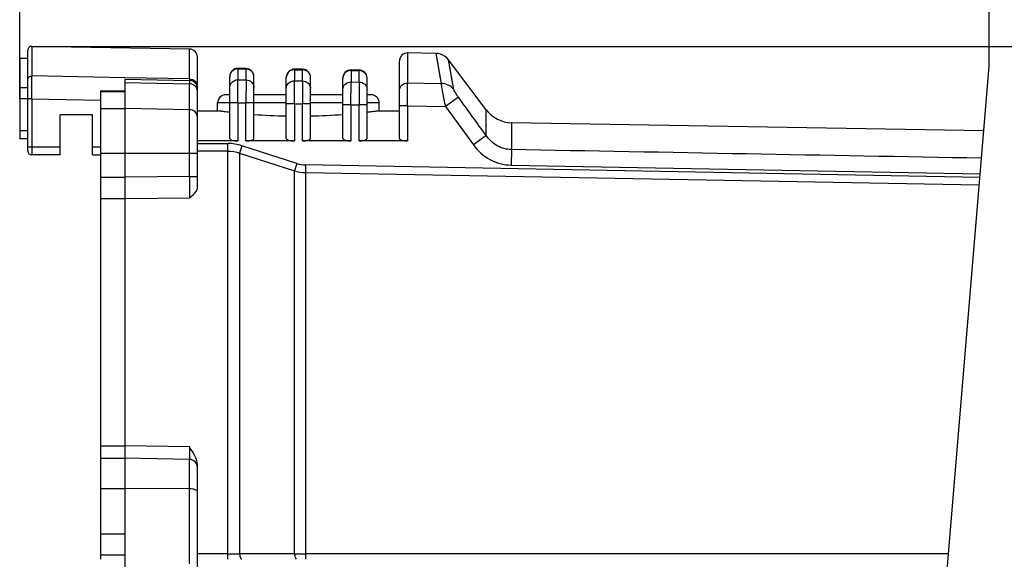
# Model space of a CAD drawing. Header units: millimetres. Extents: x 0 to 420, y 0 to 297.
# Tile 97 of 105: x 299 to 335, y 232 to 252. Entities that reach past the tile are written whole.
import ezdxf

# ---------------------------------------------------------------- set-up
doc = ezdxf.new("R2010")
doc.units = ezdxf.units.MM
doc.header["$LTSCALE"] = 23.1
doc.layers.get('0').update_dxf_attribs({"linetype": 'CONTINUOUS'})
doc.layers.add('DIM_PILOTEES', color=7, linetype='CONTINUOUS')
doc.styles.get("Standard").update_dxf_attribs({"font": 'txt', "width": 0.7})
doc.dimstyles.new('DIMSTYLE_1', dxfattribs={"dimtxt": 2.5, "dimasz": 3.5, "dimexe": 2, "dimexo": 0, "dimtad": 1, "dimlfac": 3.333333, "dimdsep": 46, "dimtxsty": 'Standard', "dimblk": '_FILLED', "dimblk1": '_FILLED', "dimblk2": '_FILLED', "dimcen": 0.09, "dimazin": 2, "dimtp": 0.5, "dimtm": 0.5, "dimtfac": 1, "dimtofl": 0, "dimtmove": 0, "dimatfit": 3, "dimldrblk": '_FILLED', "dimfxl": 0, "dimtolj": 1, "dimarcsym": 0})
doc.dimstyles.new('DIMSTYLE_5', dxfattribs={"dimtxt": 2.5, "dimasz": 3.5, "dimexe": 2, "dimexo": 0, "dimtad": 1, "dimlfac": 3.333333, "dimdsep": 46, "dimtxsty": 'Standard', "dimblk": '_FILLED', "dimblk1": '_FILLED', "dimblk2": '_FILLED', "dimcen": 0.09, "dimazin": 2, "dimtp": 0.3, "dimtm": 0.3, "dimtfac": 1, "dimtofl": 0, "dimtmove": 0, "dimatfit": 3, "dimldrblk": '_FILLED', "dimfxl": 0, "dimtolj": 1, "dimarcsym": 0})
doc.dimstyles.new('DIMSTYLE_6', dxfattribs={"dimtxt": 2.5, "dimasz": 3.5, "dimexe": 2, "dimexo": 0, "dimtad": 1, "dimdec": 1, "dimlfac": 3.333333, "dimdsep": 46, "dimtxsty": 'Standard', "dimblk": '_FILLED', "dimblk1": '_FILLED', "dimblk2": '_FILLED', "dimcen": 0.09, "dimazin": 2, "dimtp": 0.3, "dimtm": 0.3, "dimtfac": 1, "dimtdec": 1, "dimtofl": 0, "dimtmove": 0, "dimatfit": 3, "dimldrblk": '_FILLED', "dimfxl": 0, "dimtolj": 1, "dimarcsym": 0})

# ---------------------------------------------------------------- blocks, each defined once
blk = doc.blocks.new('_FILLED')
at = {"color": 0, "linetype": 'ByBlock'}
blk.add_solid([(0, 0), (-1, 0.143), (-1, -0.143)], dxfattribs=at)
blk = doc.blocks.new('*D12')
at = {"layer": 'DIM_PILOTEES', "color": 2, "linetype": 'Continuous'}
for p, q in [((345.97, 279.813), (406.306, 279.813)), ((404.306, 279.813), (404.306, 238.938)), ((404.306, 198.063), (404.306, 238.938)), ((302.77, 198.063), (406.306, 198.063))]:
    blk.add_line(p, q, dxfattribs=at)
at = {"layer": 'DIM_PILOTEES', "color": 2, "linetype": 'Continuous', "xscale": 3.5, "yscale": 3.5, "zscale": 3.5}
for p, rotation in [((404.306, 279.813), 90), ((404.306, 198.063), 270)]:
    blk.add_blockref('_FILLED', p, dxfattribs=dict(at, rotation=rotation))
at = {"layer": 'DIM_PILOTEES', "color": 2, "linetype": 'Continuous', "insert": (401.181, 238.938), "char_height": 2.5, "width": 13.66071, "attachment_point": 2, "rotation": 90, "line_spacing_factor": 0.9}
blk.add_mtext('{\\ftxt;\\W0.0001;\\H0.0001;\\~}{\\ftxt;\\W3.6428571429;\\H2.5; }{\\ftxt;\\W0.0001;\\H0.0001;\\~}', dxfattribs=at)
blk = doc.blocks.new('*D13')
at = {"layer": 'DIM_PILOTEES', "color": 2, "linetype": 'Continuous'}
for p, q in [((345.97, 279.813), (401.306, 279.813)), ((399.306, 279.813), (399.306, 265.186)), ((399.306, 250.56), (399.306, 265.186)), ((299.023, 250.56), (401.306, 250.56))]:
    blk.add_line(p, q, dxfattribs=at)
at = {"layer": 'DIM_PILOTEES', "color": 2, "linetype": 'Continuous', "xscale": 3.5, "yscale": 3.5, "zscale": 3.5}
for p, rotation in [((399.306, 279.813), 90), ((399.306, 250.56), 270)]:
    blk.add_blockref('_FILLED', p, dxfattribs=dict(at, rotation=rotation))
at = {"layer": 'DIM_PILOTEES', "color": 2, "linetype": 'Continuous', "insert": (396.181, 265.186), "char_height": 2.5, "width": 10.71429, "attachment_point": 2, "rotation": 90, "line_spacing_factor": 0.9}
blk.add_mtext('{\\ftxt;\\W0.0001;\\H0.0001;\\~}{\\ftxt;\\W2.8571428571;\\H2.5; }{\\ftxt;\\W0.0001;\\H0.0001;\\~}', dxfattribs=at)
blk = doc.blocks.new('*D15')
at = {"layer": 'DIM_PILOTEES', "color": 2, "linetype": 'Continuous'}
for p, q in [((298.57, 248.612), (298.57, 279.171)), ((334.57, 272.313), (334.57, 279.171)), ((298.57, 277.171), (316.57, 277.171)), ((334.57, 277.171), (316.57, 277.171))]:
    blk.add_line(p, q, dxfattribs=at)
at = {"layer": 'DIM_PILOTEES', "color": 2, "linetype": 'Continuous', "xscale": 3.5, "yscale": 3.5, "zscale": 3.5, "rotation": 180}
blk.add_blockref('_FILLED', (298.57, 277.171), dxfattribs=at)
at = {"layer": 'DIM_PILOTEES', "color": 2, "linetype": 'Continuous', "xscale": 3.5, "yscale": 3.5, "zscale": 3.5}
blk.add_blockref('_FILLED', (334.57, 277.171), dxfattribs=at)
at = {"layer": 'DIM_PILOTEES', "color": 2, "linetype": 'Continuous', "insert": (316.694, 280.296), "char_height": 2.5, "width": 8.03571, "attachment_point": 2, "line_spacing_factor": 0.9}
blk.add_mtext('{\\ftxt;\\W0.0001;\\H0.0001;\\~}{\\ftxt;\\W2.1428571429;\\H2.5; }{\\ftxt;\\W0.0001;\\H0.0001;\\~}', dxfattribs=at)

msp = doc.modelspace()

# ---------------------------------------------------------------- linework, layer by layer
at = {"color": 7, "linetype": 'Continuous'}
for p, q in [((334.57, 249.8125), (334.57, 279.8125)), ((299.0227, 250.5599), (299.0227, 249.4603)), ((304.8753, 250.4577), (299.0227, 250.5599)), ((304.8753, 249.3518), (304.8753, 250.4577)), ((298.57, 250.1125), (298.57, 247.1296)), ((298.87, 250.1125), (298.57, 250.1125)), ((298.87, 246.6793), (298.87, 250.4099)), ((305.17, 245.2989), (305.17, 250.1578)), ((312.9753, 250.3163), (312.9753, 249.2014)), ((314.0274, 250.298), (312.9753, 250.3163)), ((314.0272, 250.2979), (314.223, 249.1782)), ((314.0274, 250.298), (314.0978, 249.8921)), ((306.9741, 249.7369), (306.6741, 249.741)), ((312.67, 247.1426), (312.67, 250.0164)), ((314.6906, 248.9609), (314.4962, 250.0591)), ((315.8948, 248.2031), (314.4962, 250.0591)), ((314.5664, 249.6611), (314.504, 250.0148)), ((332.497, 224.9609), (334.57, 249.8125)), ((299.02, 248.6089), (299.0227, 249.4603)), ((302.4711, 249.3964), (299.0227, 249.4603)), ((304.8753, 249.3517), (302.4711, 249.3964)), ((306.37, 247.1426), (306.37, 249.441)), ((306.37, 249.4305), (306.37, 249.4409)), ((306.6753, 249.72), (306.6753, 249.3184)), ((306.6753, 249.72), (306.9753, 249.7159)), ((306.9753, 249.3128), (306.9753, 249.7159)), ((307.27, 247.1426), (307.27, 249.4369)), ((308.47, 247.1426), (308.47, 249.4123)), ((308.47, 249.4019), (308.47, 249.4122)), ((309.0741, 249.7082), (308.7741, 249.7123)), ((308.7753, 249.6915), (308.7753, 249.2794)), ((308.7753, 249.6915), (309.0753, 249.6874)), ((309.0753, 249.2738), (309.0753, 249.6874)), ((309.37, 247.1426), (309.37, 249.4082)), ((310.57, 247.1426), (310.57, 249.3836)), ((310.57, 249.3732), (310.57, 249.3835)), ((311.1741, 249.6795), (310.8741, 249.6836)), ((310.8753, 249.663), (310.8753, 249.2404)), ((310.8753, 249.663), (311.1753, 249.6589)), ((311.1753, 249.2348), (311.1753, 249.6589)), ((311.47, 247.1426), (311.47, 249.3795)), ((298.57, 249.0375), (298.87, 249.0375)), ((302.47, 249.3372), (302.47, 231.0404)), ((302.47, 249.3371), (304.8749, 249.2935)), ((302.47, 249.2135), (304.8753, 249.1706)), ((304.8753, 249.3517), (304.8749, 249.2934)), ((304.8749, 249.2935), (304.8753, 249.1706)), ((304.8753, 245.7223), (304.8753, 249.1707)), ((306.67, 248.4677), (306.6753, 249.3183)), ((306.6753, 249.3183), (306.9753, 249.3127)), ((306.9753, 249.3127), (306.97, 248.4622)), ((308.77, 248.4289), (308.7753, 249.2793)), ((308.7753, 249.2793), (309.0753, 249.2738)), ((309.0753, 249.2738), (309.07, 248.4234)), ((310.87, 248.3901), (310.8753, 249.2403)), ((310.8753, 249.2403), (311.1753, 249.2348)), ((311.1753, 249.2348), (311.17, 248.3846)), ((312.97, 248.3513), (312.9753, 249.2014)), ((312.9753, 249.2014), (314.2218, 249.1782)), ((301.57, 248.9047), (301.57, 231.5125)), ((301.57, 248.9047), (302.47, 248.9047)), ((302.47, 248.8742), (301.57, 248.8742)), ((306.37, 248.7625), (306.22, 248.7625)), ((308.47, 248.7625), (307.27, 248.7625)), ((310.57, 248.7625), (309.37, 248.7625)), ((311.62, 248.7625), (311.47, 248.7625)), ((314.8596, 248.6735), (314.3804, 248.3253)), ((298.87, 248.6117), (298.57, 248.6117)), ((299.02, 248.6089), (298.87, 248.6089)), ((299.02, 248.6089), (299.02, 246.529)), ((299.02, 248.6089), (301.57, 248.5619)), ((305.92, 248.1625), (305.92, 248.4625)), ((306.37, 248.4625), (305.92, 248.4625)), ((306.67, 248.4677), (306.37, 248.4677)), ((306.67, 248.4677), (306.67, 247.0498)), ((306.67, 248.4677), (306.97, 248.4622)), ((306.97, 247.0498), (306.97, 248.4622)), ((307.27, 248.4622), (306.97, 248.4622)), ((308.47, 248.4625), (307.27, 248.4625)), ((308.77, 248.4289), (308.47, 248.4289)), ((308.77, 248.4289), (308.77, 247.0498)), ((308.77, 248.4289), (309.07, 248.4234)), ((309.07, 247.0498), (309.07, 248.4234)), ((309.37, 248.4234), (309.07, 248.4234)), ((310.57, 248.4625), (309.37, 248.4625)), ((310.87, 248.3901), (310.57, 248.3901)), ((310.87, 248.3901), (310.87, 247.0498)), ((310.87, 248.3901), (311.17, 248.3846)), ((311.17, 247.0498), (311.17, 248.3846)), ((311.47, 248.3846), (311.17, 248.3846)), ((311.92, 248.4625), (311.47, 248.4625)), ((311.92, 248.1625), (311.92, 248.4625)), ((312.97, 248.3513), (312.67, 248.3513)), ((312.97, 248.3513), (312.97, 247.0498)), ((312.97, 248.3513), (314.3804, 248.3253)), ((314.3804, 248.3253), (315.4156, 246.8974)), ((300.07, 246.529), (300.07, 248.0125)), ((301.27, 248.0125), (300.07, 248.0125)), ((301.27, 246.529), (301.27, 248.0125)), ((301.57, 248.2459), (302.47, 248.2459)), ((304.8753, 248.2071), (302.47, 248.2459)), ((305.17, 248.1625), (305.92, 248.1625)), ((311.92, 248.1625), (312.67, 248.1625)), ((315.8948, 247.244), (315.8948, 248.2031)), ((316.8322, 247.7255), (316.8322, 246.7243)), ((334.3704, 247.4194), (316.8322, 247.7255)), ((298.57, 247.4296), (298.87, 247.4296)), ((315.8948, 247.2441), (315.4156, 246.8974)), ((298.87, 247.1296), (298.57, 247.1296)), ((298.87, 246.829), (300.07, 246.829)), ((301.27, 246.829), (301.57, 246.829)), ((306.67, 247.0498), (305.17, 247.0498)), ((305.17, 246.9526), (306.2959, 246.9526)), ((306.2959, 231.5125), (306.2959, 246.9526)), ((306.8214, 246.8676), (306.7342, 246.597)), ((308.8593, 246.2124), (306.8221, 246.8697)), ((308.77, 247.0498), (306.97, 247.0498)), ((310.87, 247.0498), (309.07, 247.0498)), ((312.97, 247.0498), (311.17, 247.0498)), ((300.07, 246.529), (299.02, 246.529)), ((301.27, 246.529), (301.57, 246.529)), ((305.17, 246.581), (301.57, 246.581)), ((306.2959, 246.6678), (305.17, 246.6678)), ((306.7342, 246.597), (308.7717, 245.9415)), ((306.7344, 246.5975), (306.7344, 231.722)), ((316.8322, 246.7243), (316.8217, 246.1498)), ((308.8593, 246.2124), (308.7717, 245.9415)), ((309.1892, 246.1572), (309.1839, 245.873)), ((334.2265, 245.6945), (309.1892, 246.1572)), ((316.8217, 246.15), (334.238, 245.832)), ((304.8753, 245.7223), (302.47, 245.6991)), ((304.8753, 245.7223), (305.17, 245.7223)), ((308.7716, 231.7196), (308.7716, 245.941)), ((309.1839, 245.873), (334.203, 245.4121)), ((309.184, 245.8735), (309.184, 231.7151)), ((301.57, 245.699), (302.47, 245.699)), ((301.57, 244.9118), (302.47, 244.9118)), ((302.47, 244.9117), (304.87, 244.934)), ((301.57, 235.7264), (302.47, 235.7264)), ((304.87, 235.6861), (302.47, 235.7265)), ((301.57, 235.2625), (302.47, 235.2625)), ((304.8753, 235.2206), (302.47, 235.2625)), ((304.8753, 231.3422), (304.8753, 235.2206)), ((305.17, 213.6273), (305.17, 234.9978)), ((301.57, 234.1467), (302.47, 234.1467)), ((304.8753, 234.1307), (302.47, 234.1467)), ((302.47, 232.4513), (301.57, 232.4513)), ((302.47, 231.6625), (301.57, 231.6625)), ((306.2959, 231.7182), (305.17, 231.7182))]:
    msp.add_line(p, q, dxfattribs=at)
for points in [[(314.4962, 250.0591), (314.446, 250.1175), (314.3699, 250.1833), (314.2839, 250.2354), (314.1904, 250.2724), (314.092, 250.2933), (314.0274, 250.2979)], [(314.0978, 249.8921), (314.1522, 249.5786), (314.2219, 249.1782)], [(314.6906, 248.9608), (314.6208, 249.3536), (314.5664, 249.6611)]]:
    msp.add_lwpolyline(points, dxfattribs=at)
for centre, radius, start, end in [((299.02, 250.4099), 0.15, 89, 180), ((304.87, 250.1578), 0.3, 0, 89), ((312.97, 250.0164), 0.3, 89, 180), ((306.67, 249.441), 0.3, 89.31981, 179.99374), ((306.97, 249.4369), 0.3, 0.00743, 89.21828), ((306.6437, 249.4305), 0.2737, 177.81132, 179.98978), ((306.6703, 249.409), 0.311, 90.04191, 100.77463), ((306.9898, 249.4261), 0.2803, 0.06184, 11.43714), ((308.77, 249.4123), 0.3, 89.3211, 179.99372), ((308.7439, 249.4019), 0.2739, 177.8341, 179.98981), ((308.7703, 249.3807), 0.3109, 90.04196, 100.77837), ((309.07, 249.4082), 0.3, 0.00746, 89.21758), ((309.0896, 249.3975), 0.2805, 0.06179, 11.4332), ((310.87, 249.3836), 0.3, 89.21641, 179.99369), ((310.8441, 249.3732), 0.2741, 177.85712, 179.98984), ((310.8703, 249.3521), 0.3109, 89.08547, 100.42477), ((311.17, 249.3794), 0.3, 0.00748, 89.21687), ((311.1894, 249.3689), 0.2807, 0.06174, 11.42926), ((306.22, 248.4625), 0.3, 90, 180), ((311.62, 248.4625), 0.3, 0, 90), ((308.9231, 271.7655), 23.7924, 266.01586, 268.90879), ((308.9148, 271.8146), 23.8416, 271.0942, 273.98116), ((316.8531, 248.9253), 1.2, 217, 269), ((306.2937, 245.2265), 1.7262, 72.17408, 89.92854), ((299.02, 246.679), 0.15, 180, 270), ((309.2112, 247.3016), 1.1447, 252.09315, 268.89631), ((309.2116, 247.3349), 1.4617, 252.48205, 268.91797), ((304.87, 234.9206), 0.3, 0, 89), ((306.3029, 256.0633), 24.3451, 269.98341, 271.0156), ((309.2076, 253.0037), 21.2886, 268.82647, 269.93642)]:
    msp.add_arc(centre, radius, start, end, dxfattribs=at)
for points, knots in [([(306.6753, 249.72), (306.6752, 249.7252), (306.673, 249.7299), (306.6759, 249.7408), (306.6741, 249.741)], [0, 0, 0, 0, 0.7457662, 1, 1, 1, 1]), ([(306.9741, 249.7369), (306.9759, 249.7367), (306.973, 249.7258), (306.9752, 249.7211), (306.9753, 249.7159)], [0, 0, 0, 0, 0.2542323, 1, 1, 1, 1]), ([(298.87, 249.3185), (298.87, 249.3553), (298.905, 249.4331), (298.9842, 249.461), (299.0227, 249.4603)], [0, 0, 0, 0, 0.4895548, 1, 1, 1, 1]), ([(308.7753, 249.6915), (308.7752, 249.6967), (308.773, 249.7013), (308.7759, 249.7121), (308.7741, 249.7123)], [0, 0, 0, 0, 0.7457768, 1, 1, 1, 1]), ([(309.0741, 249.7082), (309.0759, 249.708), (309.073, 249.6972), (309.0752, 249.6926), (309.0753, 249.6874)], [0, 0, 0, 0, 0.2542217, 1, 1, 1, 1]), ([(310.8753, 249.663), (310.8752, 249.6681), (310.873, 249.6727), (310.8759, 249.6834), (310.8741, 249.6835)], [0, 0, 0, 0, 0.7457874, 1, 1, 1, 1]), ([(311.1741, 249.6794), (311.1759, 249.6793), (311.173, 249.6686), (311.1752, 249.664), (311.1753, 249.6589)], [0, 0, 0, 0, 0.2542112, 1, 1, 1, 1]), ([(305.087, 249.2118), (305.0725, 249.2251), (305.0106, 249.2711), (304.9319, 249.2926), (304.8749, 249.2934)], [0, 0, 0, 0, 0.2571334, 1, 1, 1, 1]), ([(304.8753, 249.3517), (304.9503, 249.3505), (305.1035, 249.2927), (305.17, 249.1404), (305.17, 249.0682)], [0, 0, 0, 0, 0.5097387, 1, 1, 1, 1]), ([(305.17, 248.8821), (305.17, 248.9554), (305.1048, 249.1093), (304.9505, 249.1694), (304.8753, 249.1707)], [0, 0, 0, 0, 0.4933206, 1, 1, 1, 1]), ([(305.17, 249.0293), (305.17, 249.045), (305.1633, 249.1129), (305.1253, 249.1764), (305.087, 249.2118)], [0, 0, 0, 0, 0.2310154, 1, 1, 1, 1]), ([(306.37, 249.0349), (306.37, 249.1078), (306.4382, 249.2618), (306.5941, 249.3184), (306.67, 249.3184)], [0, 0, 0, 0, 0.4898938, 1, 1, 1, 1]), ([(306.9753, 249.3128), (307.0503, 249.3115), (307.2035, 249.2537), (307.27, 249.1015), (307.27, 249.0293)], [0, 0, 0, 0, 0.5097791, 1, 1, 1, 1]), ([(308.47, 248.996), (308.47, 249.0689), (308.5382, 249.2228), (308.6941, 249.2794), (308.77, 249.2794)], [0, 0, 0, 0, 0.4898536, 1, 1, 1, 1]), ([(309.0753, 249.2738), (309.1503, 249.2725), (309.3034, 249.2148), (309.37, 249.0626), (309.37, 248.9904)], [0, 0, 0, 0, 0.5098191, 1, 1, 1, 1]), ([(310.57, 248.957), (310.57, 249.0299), (310.6382, 249.1839), (310.7941, 249.2404), (310.87, 249.2404)], [0, 0, 0, 0, 0.4898131, 1, 1, 1, 1]), ([(311.1753, 249.2348), (311.2503, 249.2336), (311.4034, 249.1758), (311.47, 249.0236), (311.47, 248.9515)], [0, 0, 0, 0, 0.5098593, 1, 1, 1, 1]), ([(312.67, 248.9181), (312.67, 248.9918), (312.7399, 249.1474), (312.8985, 249.2026), (312.9753, 249.2014)], [0, 0, 0, 0, 0.4896108, 1, 1, 1, 1]), ([(314.2218, 249.1782), (314.2243, 249.1338), (314.2389, 249.0221), (314.289, 248.7372), (314.3391, 248.4973), (314.3804, 248.3253)], [0, 0, 0, 0, 0.1537231, 0.388494, 1, 1, 1, 1]), ([(314.6905, 248.9609), (314.6358, 249.0288), (314.4903, 249.141), (314.3112, 249.1785), (314.2219, 249.1782)], [0, 0, 0, 0, 0.4938454, 1, 1, 1, 1]), ([(314.8596, 248.6734), (314.8203, 248.7275), (314.7668, 248.8052), (314.7131, 248.9023), (314.6937, 248.9435), (314.6906, 248.9608)], [0, 0, 0, 0, 0.5991862, 0.8419404, 1, 1, 1, 1]), ([(305.17, 247.9296), (305.17, 248.0005), (305.102, 248.1507), (304.9501, 248.2059), (304.8753, 248.2071)], [0, 0, 0, 0, 0.4863379, 1, 1, 1, 1]), ([(306.37, 248.1101), (306.3054, 248.1171), (306.2148, 248.1272), (306.1035, 248.14), (306.0389, 248.1482), (305.9909, 248.1528), (305.9506, 248.1607), (305.9368, 248.1574), (305.9192, 248.1648), (305.9201, 248.1625)], [0, 0, 0, 0, 0.4303922, 0.6026786, 0.7447921, 0.8560364, 0.935923, 0.9839806, 1, 1, 1, 1]), ([(311.92, 248.1625), (311.9191, 248.1603), (311.9113, 248.1627), (311.9029, 248.1599), (311.8831, 248.1584), (311.8508, 248.1537), (311.8006, 248.1479), (311.7368, 248.1401), (311.6251, 248.1271), (311.5347, 248.1171), (311.47, 248.1101)], [0, 0, 0, 0, 0.016022, 0.0360478, 0.0640782, 0.1439633, 0.2552064, 0.3973181, 0.569604, 1, 1, 1, 1]), ([(316.8322, 246.7243), (316.6496, 246.7278), (316.2787, 246.8308), (316.0003, 247.0921), (315.8948, 247.244)], [0, 0, 0, 0, 0.4967507, 1, 1, 1, 1]), ([(306.37, 247.1426), (306.37, 247.129), (306.399, 247.0972), (306.5001, 247.0606), (306.5979, 247.0498), (306.67, 247.0498)], [0, 0, 0, 0, 0.1245797, 0.3392648, 1, 1, 1, 1]), ([(306.97, 247.0498), (307.0422, 247.0498), (307.14, 247.0606), (307.2411, 247.0972), (307.27, 247.129), (307.27, 247.1426)], [0, 0, 0, 0, 0.6607321, 0.8754111, 1, 1, 1, 1]), ([(308.47, 247.1426), (308.47, 247.129), (308.499, 247.0972), (308.6001, 247.0606), (308.6979, 247.0498), (308.77, 247.0498)], [0, 0, 0, 0, 0.1245797, 0.3392648, 1, 1, 1, 1]), ([(309.07, 247.0498), (309.1422, 247.0498), (309.24, 247.0606), (309.3411, 247.0972), (309.37, 247.129), (309.37, 247.1426)], [0, 0, 0, 0, 0.6607321, 0.8754111, 1, 1, 1, 1]), ([(310.57, 247.1426), (310.57, 247.129), (310.599, 247.0972), (310.7001, 247.0606), (310.7979, 247.0498), (310.87, 247.0498)], [0, 0, 0, 0, 0.1245797, 0.3392648, 1, 1, 1, 1]), ([(311.17, 247.0498), (311.2422, 247.0498), (311.34, 247.0606), (311.4411, 247.0972), (311.47, 247.129), (311.47, 247.1426)], [0, 0, 0, 0, 0.6607321, 0.8754111, 1, 1, 1, 1]), ([(312.67, 247.1426), (312.67, 247.129), (312.699, 247.0972), (312.8001, 247.0606), (312.8979, 247.0498), (312.97, 247.0498)], [0, 0, 0, 0, 0.1245797, 0.3392648, 1, 1, 1, 1]), ([(315.4156, 246.8974), (315.5754, 246.6764), (315.9986, 246.2995), (316.5492, 246.155), (316.8217, 246.15)], [0, 0, 0, 0, 0.5001888, 1, 1, 1, 1]), ([(304.8753, 245.7223), (304.875, 245.6432), (304.8739, 245.3804), (304.8726, 245.1177), (304.87, 244.934)], [0, 0, 0, 0, 0.3010363, 1, 1, 1, 1]), ([(304.87, 244.934), (304.9387, 244.9905), (305.0597, 245.0855), (305.17, 245.2279), (305.17, 245.2989)], [0, 0, 0, 0, 0.5559306, 1, 1, 1, 1]), ([(304.87, 235.6861), (304.8705, 235.6221), (304.8712, 235.5312), (304.8723, 235.4177), (304.873, 235.3503), (304.8738, 235.2969), (304.874, 235.2608), (304.8748, 235.2403), (304.8743, 235.2294), (304.8758, 235.2249), (304.8746, 235.2206), (304.8753, 235.2206)], [0, 0, 0, 0, 0.4129535, 0.5855706, 0.7312116, 0.846918, 0.9311073, 0.9609963, 0.9825422, 0.9955917, 1, 1, 1, 1]), ([(305.17, 234.0167), (305.17, 234.0558), (305.0858, 234.1019), (304.9857, 234.1242), (304.9131, 234.1305), (304.8753, 234.1307)], [0, 0, 0, 0, 0.3561241, 0.6555643, 1, 1, 1, 1]), ([(308.7717, 231.7198), (308.4321, 231.7205), (307.7531, 231.7224), (307.074, 231.7191), (306.7345, 231.7197)], [0, 0, 0, 0, 0.5000674, 1, 1, 1, 1]), ([(306.7346, 231.7198), (306.736, 231.706), (306.7426, 231.6557), (306.7533, 231.6052), (306.7675, 231.5711)], [0, 0, 0, 0, 0.2727169, 1, 1, 1, 1]), ([(306.7675, 231.5711), (306.77, 231.5651), (306.7788, 231.5464), (306.7909, 231.5282), (306.8026, 231.5197)], [0, 0, 0, 0, 0.3072549, 1, 1, 1, 1]), ([(308.7717, 231.7198), (308.7761, 231.6759), (308.7882, 231.6072), (308.8173, 231.5351), (308.8397, 231.5191)], [0, 0, 0, 0, 0.6157783, 1, 1, 1, 1]), ([(309.1839, 231.715), (309.1841, 231.6877), (309.1847, 231.6391), (309.1853, 231.5817), (309.1868, 231.5473), (309.1868, 231.5283), (309.1889, 231.5207), (309.188, 231.5129), (309.1892, 231.5131)], [0, 0, 0, 0, 0.404504, 0.7249479, 0.8431898, 0.929519, 0.9821172, 1, 1, 1, 1])]:
    msp.add_open_spline(points, degree=3, knots=knots, dxfattribs=at)
for points in [[(306.4231, 249.5949), (306.3915, 249.5508), (306.3723, 249.4952), (306.3702, 249.4409)], [(306.5061, 249.673), (306.474, 249.6527), (306.4452, 249.6258), (306.4231, 249.5949)], [(306.6121, 249.7145), (306.5748, 249.7074), (306.5382, 249.6932), (306.5061, 249.673)], [(307.143, 249.663), (307.0945, 249.696), (307.0339, 249.7149), (306.9753, 249.7159)], [(307.2223, 249.5831), (307.2015, 249.6143), (307.174, 249.6419), (307.143, 249.663)], [(307.2645, 249.4817), (307.2573, 249.5176), (307.2426, 249.5527), (307.2223, 249.5831)], [(308.5231, 249.5664), (308.4915, 249.5222), (308.4723, 249.4665), (308.4702, 249.4122)], [(308.6061, 249.6444), (308.574, 249.6242), (308.5452, 249.5973), (308.5231, 249.5664)], [(308.7121, 249.686), (308.6748, 249.6789), (308.6382, 249.6647), (308.6061, 249.6444)], [(309.243, 249.6345), (309.1945, 249.6675), (309.1339, 249.6864), (309.0753, 249.6874)], [(309.3223, 249.5546), (309.3015, 249.5858), (309.274, 249.6133), (309.243, 249.6345)], [(309.3645, 249.4531), (309.3573, 249.489), (309.3426, 249.5241), (309.3223, 249.5546)], [(310.6231, 249.5378), (310.5915, 249.4936), (310.5722, 249.4378), (310.5702, 249.3835)], [(310.7058, 249.6157), (310.6738, 249.5955), (310.6451, 249.5686), (310.6231, 249.5378)], [(310.8141, 249.6579), (310.776, 249.6509), (310.7385, 249.6364), (310.7058, 249.6157)], [(311.343, 249.6059), (311.2945, 249.6389), (311.2339, 249.6579), (311.1753, 249.6589)], [(311.4223, 249.526), (311.4015, 249.5572), (311.374, 249.5848), (311.343, 249.6059)], [(311.4645, 249.4245), (311.4573, 249.4604), (311.4426, 249.4955), (311.4223, 249.526)], [(315.8948, 247.2441), (315.55, 247.7207), (315.205, 248.1972), (314.8596, 248.6735)], [(306.2959, 246.6678), (306.4439, 246.6678), (306.5937, 246.6437), (306.7344, 246.5975)], [(334.2858, 246.4049), (328.4679, 246.5111), (322.6501, 246.6179), (316.8322, 246.7243)], [(305.1619, 235.0936), (305.126, 235.3109), (304.9927, 235.5033), (304.87, 235.6861)], [(305.17, 234.9978), (305.17, 235.0298), (305.1671, 235.062), (305.1619, 235.0936)], [(333.0603, 231.7135), (325.1015, 231.7139), (317.1427, 231.7141), (309.1839, 231.715)]]:
    msp.add_open_spline(points, degree=3, dxfattribs=at)

# ---------------------------------------------------------------- dimensions: what is measured, and where the dimension line sits
at = {"layer": 'DIM_PILOTEES', "color": 2, "linetype": 'Continuous'}
for base, p1, p2, angle, text, dimstyle, picture, middle in [((298.57, 277.1706), (334.57, 272.3125), (298.57, 248.6117), 180, '{\\ftxt;\\W0.0001;\\H0.0001;\\~}{\\ftxt;\\W2.1428571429;\\H2.5; }{\\ftxt;\\W0.0001;\\H0.0001;\\~}', 'DIMSTYLE_5', '*D15', (316.3368, 277.1706)), ((399.306, 250.5599), (345.97, 279.8125), (299.0227, 250.5599), 270, '{\\ftxt;\\W0.0001;\\H0.0001;\\~}{\\ftxt;\\W2.8571428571;\\H2.5; }{\\ftxt;\\W0.0001;\\H0.0001;\\~}', 'DIMSTYLE_6', '*D13', (399.306, 264.8291)), ((404.306, 198.0625), (345.97, 279.8125), (302.77, 198.0625), 270, '{\\ftxt;\\W0.0001;\\H0.0001;\\~}{\\ftxt;\\W3.6428571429;\\H2.5; }{\\ftxt;\\W0.0001;\\H0.0001;\\~}', 'DIMSTYLE_1', '*D12', (404.306, 238.5804))]:
    dim = msp.add_linear_dim(base=base, p1=p1, p2=p2, angle=angle, text=text, dimstyle=dimstyle, dxfattribs=at)
    dim.commit()
    dim.dimension.update_dxf_attribs({"geometry": picture, "text_midpoint": middle, "dimtype": 160})

doc.saveas('drawing.dxf')
